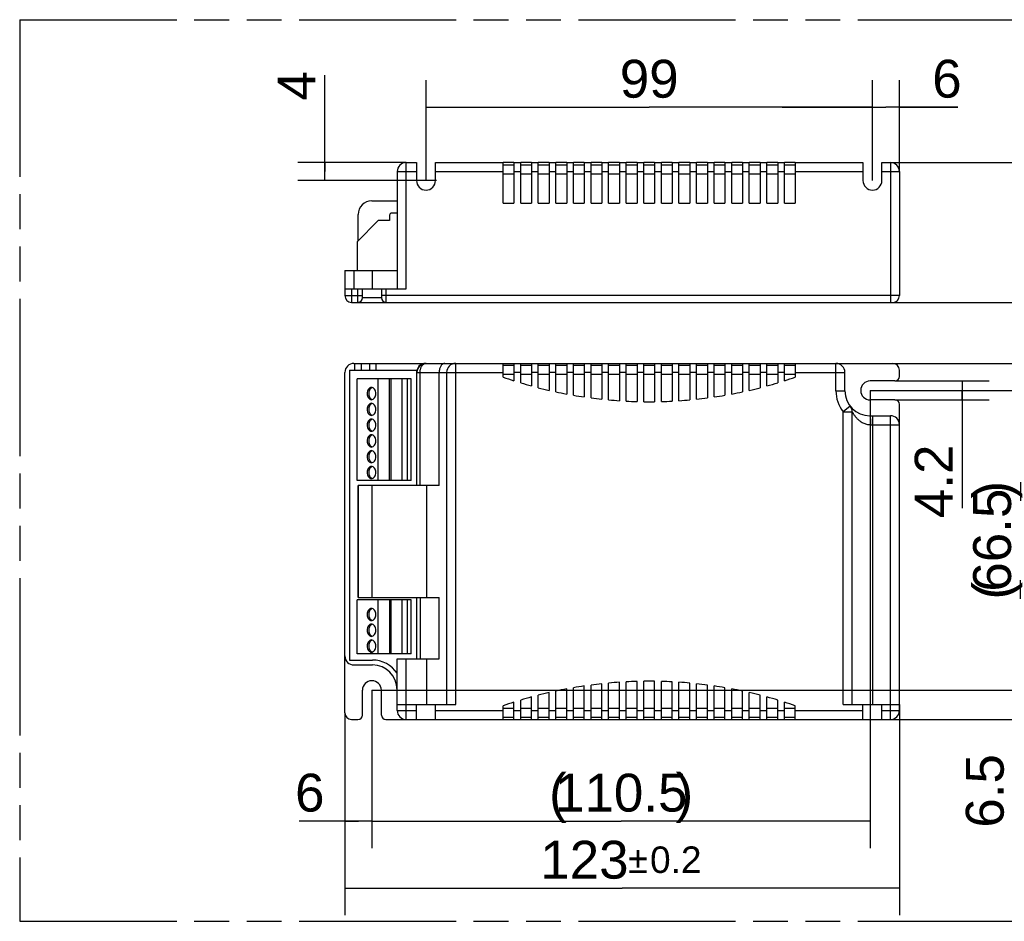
# Model space of a CAD drawing. Header units: millimetres. Extents: x 0 to 210, y 0 to 297.
# Tile 3 of 10: x 50 to 105, y 133 to 183. Entities that reach past the tile are written whole.
import ezdxf
from ezdxf.enums import TextEntityAlignment as Align

# ---------------------------------------------------------------- set-up
doc = ezdxf.new("R2010")
doc.units = ezdxf.units.MM
doc.header["$LTSCALE"] = 19.36
doc.linetypes.add('PHANTOM', pattern=[0.8, 0.45, -0.05, 0.1, -0.05, 0.1, -0.05])
doc.layers.get('0').update_dxf_attribs({"linetype": 'CONTINUOUS'})
for name, color, linetype in [('DEFAULT_3', 7, 'PHANTOM'), ('Z_AXIS', 7, 'CONTINUOUS'), ('Z_DIM_2D', 7, 'CONTINUOUS')]:
    doc.layers.add(name, color=color, linetype=linetype)
doc.styles.add('TEXTSTYLE_3', font='helveticaneueltw1g-ltcn.otf')
doc.styles.add('TEXTSTYLE_4', font='gdt', dxfattribs={"width": 0.7})
doc.dimstyles.new('DIMSTYLE_1', dxfattribs={"dimtxt": 2.1, "dimasz": 3.5, "dimexe": 0.18, "dimexo": 0.0625, "dimgap": 0.09, "dimtad": 1, "dimdec": 1, "dimlfac": 4, "dimdsep": 46, "dimtxsty": 'TEXTSTYLE_3', "dimcen": 0.09, "dimclrt": 5, "dimadec": 0, "dimazin": 0, "dimtp": 0.1, "dimtm": 0.1, "dimtfac": 1, "dimtdec": 1, "dimtofl": 0, "dimtmove": 0, "dimatfit": 3, "dimfxl": 0, "dimtolj": 1, "dimarcsym": 0})
doc.dimstyles.new('DIMSTYLE_2', dxfattribs={"dimtxt": 2.1, "dimasz": 3.5, "dimexe": 0.18, "dimexo": 0.0625, "dimgap": 0.09, "dimtad": 1, "dimdec": 1, "dimlfac": 4, "dimdsep": 46, "dimtxsty": 'TEXTSTYLE_3', "dimcen": 0.09, "dimclrt": 5, "dimadec": 0, "dimazin": 0, "dimtp": 0.3, "dimtm": 0.3, "dimtfac": 1, "dimtdec": 1, "dimtofl": 0, "dimtmove": 0, "dimatfit": 3, "dimfxl": 0, "dimtolj": 1, "dimarcsym": 0})
doc.dimstyles.new('DIMSTYLE_3', dxfattribs={"dimtxt": 2.1, "dimasz": 3.5, "dimexe": 0.18, "dimexo": 0.0625, "dimgap": 0.09, "dimtad": 1, "dimdec": 1, "dimlfac": 4, "dimdsep": 46, "dimtxsty": 'TEXTSTYLE_3', "dimcen": 0.09, "dimclrt": 5, "dimadec": 0, "dimazin": 0, "dimtol": 1, "dimtp": 0.2, "dimtm": 0.2, "dimtfac": 1, "dimtdec": 1, "dimtofl": 0, "dimtmove": 0, "dimatfit": 3, "dimfxl": 0, "dimtolj": 1, "dimarcsym": 0})
doc.dimstyles.new('DIMSTYLE_4', dxfattribs={"dimtxt": 2.1, "dimasz": 3.5, "dimexe": 0.18, "dimexo": 0.0625, "dimgap": 0.09, "dimtad": 1, "dimdec": 1, "dimlfac": 4, "dimdsep": 46, "dimtxsty": 'TEXTSTYLE_3', "dimcen": 0.09, "dimclrt": 5, "dimadec": 0, "dimazin": 0, "dimtp": 0.2, "dimtm": 0.2, "dimtfac": 1, "dimtdec": 1, "dimtofl": 0, "dimtmove": 0, "dimatfit": 3, "dimfxl": 0, "dimtolj": 1, "dimarcsym": 0})

# ---------------------------------------------------------------- blocks, each defined once
blk = doc.blocks.new('*D1')
at = {"layer": 'Z_DIM_2D', "color": 2, "linetype": 'Continuous'}
for p, q in [((67.048, 174.255), (67.048, 179.607)), ((71.556, 174.755), (65.548, 174.755)), ((67.048, 174.755), (67.048, 174.255)), ((67.048, 173.755), (67.048, 174.255)), ((73.231, 173.755), (65.548, 173.755))]:
    blk.add_line(p, q, dxfattribs=at)
at = {"layer": 'Z_DIM_2D', "color": 5, "linetype": 'Continuous', "style": 'TEXTSTYLE_3'}
blk.add_text('4', height=2.1, rotation=90, dxfattribs=at).set_placement((66.523, 178.196))
blk = doc.blocks.new('_NONE')
blk = doc.blocks.new('*D2')
at = {"layer": 'Z_DIM_2D', "color": 2, "linetype": 'Continuous'}
for p, q in [((72.656, 173.755), (72.656, 179.331)), ((97.406, 173.755), (97.406, 179.331)), ((72.656, 177.831), (85.031, 177.831)), ((97.406, 177.831), (85.031, 177.831))]:
    blk.add_line(p, q, dxfattribs=at)
at = {"layer": 'Z_DIM_2D', "color": 5, "linetype": 'Continuous', "style": 'TEXTSTYLE_3'}
blk.add_text('99', height=2.1, dxfattribs=at).set_placement((85.031, 178.356), align=Align.CENTER)
blk = doc.blocks.new('*D3')
at = {"layer": 'Z_DIM_2D', "color": 2, "linetype": 'Continuous'}
for p, q in [((97.406, 173.755), (97.406, 179.332)), ((98.906, 174.255), (98.906, 179.332)), ((97.406, 177.832), (92.406, 177.832)), ((92.406, 177.832), (98.156, 177.832)), ((102.132, 177.832), (98.156, 177.832)), ((98.906, 177.832), (102.132, 177.832))]:
    blk.add_line(p, q, dxfattribs=at)
at = {"layer": 'Z_DIM_2D', "color": 5, "linetype": 'Continuous', "style": 'TEXTSTYLE_3'}
blk.add_text('6', height=2.1, dxfattribs=at).set_placement((100.721, 178.357))
blk = doc.blocks.new('*D4')
at = {"layer": 'Z_DIM_2D', "color": 2, "linetype": 'Continuous'}
for p, q in [((98.406, 174.755), (110.664, 174.755)), ((109.164, 174.755), (109.164, 170.88)), ((109.164, 167.005), (109.164, 170.88)), ((98.406, 167.005), (110.664, 167.005))]:
    blk.add_line(p, q, dxfattribs=at)
at = {"layer": 'Z_DIM_2D', "color": 5, "linetype": 'Continuous'}
for s, height, style, p in [('0.2', 1.47, 'TEXTSTYLE_3', (108.324, 173.148)), ('`', 1.47, 'TEXTSTYLE_4', (108.324, 171.056)), ('31', 2.1, 'TEXTSTYLE_3', (108.639, 168.788))]:
    blk.add_text(s, height=height, rotation=90, dxfattribs=dict(at, style=style)).set_placement(p, align=Align.CENTER)
blk = doc.blocks.new('*D5')
at = {"layer": 'Z_DIM_2D', "color": 2, "linetype": 'Continuous'}
for p, q in [((98.656, 162.645), (103.877, 162.645)), ((102.377, 162.645), (102.377, 162.12)), ((98.656, 161.595), (103.877, 161.595)), ((102.377, 161.595), (102.377, 162.12)), ((102.377, 162.12), (102.377, 155.593))]:
    blk.add_line(p, q, dxfattribs=at)
at = {"layer": 'Z_DIM_2D', "color": 5, "linetype": 'Continuous', "style": 'TEXTSTYLE_3'}
blk.add_text('4.2', height=2.1, rotation=90, dxfattribs=at).set_placement((101.852, 159.119), align=Align.RIGHT)
blk = doc.blocks.new('*D6')
at = {"layer": 'Z_DIM_2D', "color": 2, "linetype": 'Continuous'}
for p, q in [((97.281, 162.12), (107.116, 162.12)), ((105.616, 162.12), (105.616, 153.807)), ((105.616, 145.495), (105.616, 153.807)), ((69.656, 145.495), (107.116, 145.495))]:
    blk.add_line(p, q, dxfattribs=at)
at = {"layer": 'Z_DIM_2D', "color": 5, "linetype": 'Continuous', "style": 'TEXTSTYLE_3'}
for s, p in [(')', (105.091, 156.613)), ('66.5', (105.091, 153.819)), ('(', (105.091, 151.014))]:
    blk.add_text(s, height=2.1, rotation=90, dxfattribs=at).set_placement(p, align=Align.CENTER)
blk = doc.blocks.new('*D7')
at = {"layer": 'Z_DIM_2D', "color": 2, "linetype": 'Continuous'}
for p, q in [((98.531, 163.62), (110.627, 163.62)), ((109.127, 163.62), (109.127, 153.745)), ((109.127, 143.87), (109.127, 153.745)), ((98.406, 143.87), (110.627, 143.87))]:
    blk.add_line(p, q, dxfattribs=at)
at = {"layer": 'Z_DIM_2D', "color": 5, "linetype": 'Continuous'}
for s, height, style, p in [('0.2', 1.47, 'TEXTSTYLE_3', (108.287, 156.013)), ('`', 1.47, 'TEXTSTYLE_4', (108.287, 153.921)), ('79', 2.1, 'TEXTSTYLE_3', (108.602, 151.653))]:
    blk.add_text(s, height=height, rotation=90, dxfattribs=dict(at, style=style)).set_placement(p, align=Align.CENTER)
blk = doc.blocks.new('*D8')
at = {"layer": 'Z_DIM_2D', "color": 2, "linetype": 'Continuous'}
for p, q in [((69.656, 145.495), (106.71, 145.495)), ((105.21, 145.495), (105.21, 144.682)), ((105.21, 143.87), (105.21, 144.682)), ((105.21, 144.682), (105.21, 138.427)), ((97.931, 143.87), (106.71, 143.87))]:
    blk.add_line(p, q, dxfattribs=at)
at = {"layer": 'Z_DIM_2D', "color": 5, "linetype": 'Continuous', "style": 'TEXTSTYLE_3'}
blk.add_text('6.5', height=2.1, rotation=90, dxfattribs=at).set_placement((104.685, 141.953), align=Align.RIGHT)
blk = doc.blocks.new('*D9')
at = {"layer": 'Z_DIM_2D', "color": 2, "linetype": 'Continuous'}
for p, q in [((69.656, 145.495), (69.656, 136.74)), ((68.156, 144.245), (68.156, 136.74)), ((68.906, 138.24), (65.618, 138.24)), ((68.156, 138.24), (68.906, 138.24)), ((69.656, 138.24), (68.906, 138.24))]:
    blk.add_line(p, q, dxfattribs=at)
at = {"layer": 'Z_DIM_2D', "color": 5, "linetype": 'Continuous', "style": 'TEXTSTYLE_3'}
blk.add_text('6', height=2.1, dxfattribs=at).set_placement((67.028, 138.765), align=Align.RIGHT)
blk = doc.blocks.new('*D10')
at = {"layer": 'Z_DIM_2D', "color": 2, "linetype": 'Continuous'}
for p, q in [((97.281, 162.12), (97.281, 136.74)), ((69.656, 145.495), (69.656, 136.74)), ((69.656, 138.24), (83.468, 138.24)), ((97.281, 138.24), (83.468, 138.24))]:
    blk.add_line(p, q, dxfattribs=at)
at = {"layer": 'Z_DIM_2D', "color": 5, "linetype": 'Continuous', "style": 'TEXTSTYLE_3'}
for s, p in [('(', (79.969, 138.765)), ('110.5', (83.48, 138.765)), (')', (86.979, 138.765))]:
    blk.add_text(s, height=2.1, dxfattribs=at).set_placement(p, align=Align.CENTER)
blk = doc.blocks.new('*D11')
at = {"layer": 'Z_DIM_2D', "color": 2, "linetype": 'Continuous'}
for p, q in [((98.906, 144.695), (98.906, 133.021)), ((68.156, 144.245), (68.156, 133.021)), ((68.156, 134.521), (83.531, 134.521)), ((98.906, 134.521), (83.531, 134.521))]:
    blk.add_line(p, q, dxfattribs=at)
at = {"layer": 'Z_DIM_2D', "color": 5, "linetype": 'Continuous'}
for s, height, style, p in [('123', 2.1, 'TEXTSTYLE_3', (81.439, 135.046)), ('`', 1.47, 'TEXTSTYLE_4', (84.412, 135.361)), ('0.2', 1.47, 'TEXTSTYLE_3', (86.504, 135.361))]:
    blk.add_text(s, height=height, dxfattribs=dict(at, style=style)).set_placement(p, align=Align.CENTER)

msp = doc.modelspace()

# ---------------------------------------------------------------- linework, layer by layer
at = {"color": 9, "linetype": 'Continuous'}
for p, q in [((71.556, 167.755), (71.556, 174.755)), ((98.406, 174.755), (98.406, 167.005)), ((71.056, 174.255), (72.131, 174.255)), ((73.181, 174.255), (76.931, 174.255)), ((77.531, 174.255), (77.906, 174.255)), ((78.506, 174.255), (78.881, 174.255)), ((79.481, 174.255), (79.856, 174.255)), ((80.456, 174.255), (80.831, 174.255)), ((81.431, 174.255), (81.806, 174.255)), ((82.406, 174.255), (82.781, 174.255)), ((83.381, 174.255), (83.756, 174.255)), ((84.356, 174.255), (84.731, 174.255)), ((85.331, 174.255), (85.706, 174.255)), ((86.306, 174.255), (86.681, 174.255)), ((87.281, 174.255), (87.656, 174.255)), ((88.256, 174.255), (88.631, 174.255)), ((89.231, 174.255), (89.606, 174.255)), ((90.206, 174.255), (90.581, 174.255)), ((91.181, 174.255), (91.556, 174.255)), ((92.156, 174.255), (92.531, 174.255)), ((93.131, 174.255), (96.881, 174.255)), ((97.931, 174.255), (98.906, 174.255)), ((76.931, 174.13), (77.531, 174.13)), ((77.906, 174.13), (78.506, 174.13)), ((78.881, 174.13), (79.481, 174.13)), ((79.856, 174.13), (80.456, 174.13)), ((80.831, 174.13), (81.431, 174.13)), ((81.806, 174.13), (82.406, 174.13)), ((82.781, 174.13), (83.381, 174.13)), ((83.756, 174.13), (84.356, 174.13)), ((84.731, 174.13), (85.331, 174.13)), ((85.706, 174.13), (86.306, 174.13)), ((86.681, 174.13), (87.281, 174.13)), ((87.656, 174.13), (88.256, 174.13)), ((88.631, 174.13), (89.231, 174.13)), ((89.606, 174.13), (90.206, 174.13)), ((90.581, 174.13), (91.181, 174.13)), ((91.556, 174.13), (92.156, 174.13)), ((92.531, 174.13), (93.131, 174.13)), ((68.656, 168.768), (68.656, 167.755)), ((68.531, 167.755), (68.531, 167.005)), ((68.881, 167.005), (68.881, 167.755)), ((70.431, 167.755), (70.431, 167.005)), ((68.156, 167.38), (69.131, 167.38)), ((70.181, 167.255), (69.131, 167.255)), ((98.906, 167.38), (70.181, 167.38)), ((68.704, 163.245), (68.704, 163.62)), ((69.057, 163.62), (69.057, 163.245)), ((69.515, 163.62), (69.515, 163.245)), ((69.868, 163.62), (69.868, 163.245)), ((74.3, 144.695), (74.3, 163.62)), ((95.381, 162.095), (95.381, 163.62)), ((70.731, 157.132), (70.731, 162.757)), ((72.131, 163.12), (76.931, 163.12)), ((72.156, 156.845), (72.156, 163.12)), ((73.384, 156.845), (73.384, 163.12)), ((77.531, 162.995), (76.931, 162.995)), ((77.906, 163.12), (77.531, 163.12)), ((78.506, 162.995), (77.906, 162.995)), ((78.881, 163.12), (78.506, 163.12)), ((79.481, 162.995), (78.881, 162.995)), ((79.856, 163.12), (79.481, 163.12)), ((80.456, 162.995), (79.856, 162.995)), ((80.831, 163.12), (80.456, 163.12)), ((81.431, 162.995), (80.831, 162.995)), ((81.806, 163.12), (81.431, 163.12)), ((82.406, 162.995), (81.806, 162.995)), ((82.781, 163.12), (82.406, 163.12)), ((83.381, 162.995), (82.781, 162.995)), ((83.756, 163.12), (83.381, 163.12)), ((84.356, 162.995), (83.756, 162.995)), ((84.731, 163.12), (84.356, 163.12)), ((85.331, 162.995), (84.731, 162.995)), ((85.706, 163.12), (85.331, 163.12)), ((86.306, 162.995), (85.706, 162.995)), ((86.681, 163.12), (86.306, 163.12)), ((87.281, 162.995), (86.681, 162.995)), ((87.656, 163.12), (87.281, 163.12)), ((88.256, 162.995), (87.656, 162.995)), ((88.631, 163.12), (88.256, 163.12)), ((89.231, 162.995), (88.631, 162.995)), ((89.606, 163.12), (89.231, 163.12)), ((90.206, 162.995), (89.606, 162.995)), ((90.581, 163.12), (90.206, 163.12)), ((91.181, 162.995), (90.581, 162.995)), ((91.556, 163.12), (91.181, 163.12)), ((92.156, 162.995), (91.556, 162.995)), ((92.531, 163.12), (92.156, 163.12)), ((93.131, 162.995), (92.531, 162.995)), ((93.131, 163.12), (95.881, 163.12)), ((95.381, 162.095), (95.881, 162.095)), ((96.174, 161.246), (95.781, 160.937)), ((95.781, 160.937), (96.281, 160.937)), ((95.781, 144.695), (95.781, 160.937)), ((97.406, 160.72), (97.406, 144.695)), ((98.406, 143.87), (98.406, 160.72)), ((97.302, 160.22), (98.906, 160.22)), ((69.643, 156.845), (69.643, 150.645)), ((72.676, 156.845), (72.676, 150.645)), ((70.731, 147.507), (70.731, 150.507)), ((72.156, 147.245), (72.156, 150.645)), ((72.342, 147.245), (72.342, 150.645)), ((73.383, 147.245), (73.383, 150.645)), ((71.556, 143.87), (71.556, 147.245)), ((72.676, 147.245), (72.676, 144.695)), ((71.056, 144.37), (72.131, 144.37)), ((73.181, 144.37), (76.931, 144.37)), ((76.931, 144.495), (77.531, 144.495)), ((77.531, 144.37), (77.906, 144.37)), ((77.906, 144.495), (78.506, 144.495)), ((78.506, 144.37), (78.881, 144.37)), ((78.881, 144.495), (79.481, 144.495)), ((79.481, 144.37), (79.856, 144.37)), ((79.856, 144.495), (80.456, 144.495)), ((80.456, 144.37), (80.831, 144.37)), ((80.831, 144.495), (81.431, 144.495)), ((81.431, 144.37), (81.806, 144.37)), ((81.806, 144.495), (82.406, 144.495)), ((82.406, 144.37), (82.781, 144.37)), ((82.781, 144.495), (83.381, 144.495)), ((83.381, 144.37), (83.756, 144.37)), ((83.756, 144.495), (84.356, 144.495)), ((84.356, 144.37), (84.731, 144.37)), ((84.731, 144.495), (85.331, 144.495)), ((85.331, 144.37), (85.706, 144.37)), ((85.706, 144.495), (86.306, 144.495)), ((86.306, 144.37), (86.681, 144.37)), ((86.681, 144.495), (87.281, 144.495)), ((87.281, 144.37), (87.656, 144.37)), ((87.656, 144.495), (88.256, 144.495)), ((88.256, 144.37), (88.631, 144.37)), ((88.631, 144.495), (89.231, 144.495)), ((89.231, 144.37), (89.606, 144.37)), ((89.606, 144.495), (90.206, 144.495)), ((90.206, 144.37), (90.581, 144.37)), ((90.581, 144.495), (91.181, 144.495)), ((91.181, 144.37), (91.556, 144.37)), ((91.556, 144.495), (92.156, 144.495)), ((92.156, 144.37), (92.531, 144.37)), ((92.531, 144.495), (93.131, 144.495)), ((93.131, 144.37), (96.881, 144.37)), ((97.931, 144.37), (98.906, 144.37))]:
    msp.add_line(p, q, dxfattribs=at)
at = {"color": 7, "linetype": 'Continuous'}
for p, q in [((71.556, 174.755), (72.131, 174.755)), ((72.131, 174.755), (72.131, 173.755)), ((73.181, 173.755), (73.181, 174.755)), ((73.181, 174.755), (76.931, 174.755)), ((76.931, 172.505), (76.931, 174.755)), ((77.531, 174.755), (77.531, 172.505)), ((77.531, 174.755), (77.906, 174.755)), ((77.906, 172.505), (77.906, 174.755)), ((78.506, 174.755), (78.506, 172.505)), ((78.506, 174.755), (78.881, 174.755)), ((78.881, 172.505), (78.881, 174.755)), ((79.481, 174.755), (79.481, 172.505)), ((79.481, 174.755), (79.856, 174.755)), ((79.856, 172.505), (79.856, 174.755)), ((80.456, 174.755), (80.456, 172.505)), ((80.456, 174.755), (80.831, 174.755)), ((80.831, 172.505), (80.831, 174.755)), ((81.431, 174.755), (81.431, 172.505)), ((81.431, 174.755), (81.806, 174.755)), ((81.806, 172.505), (81.806, 174.755)), ((82.406, 174.755), (82.406, 172.505)), ((82.406, 174.755), (82.781, 174.755)), ((82.781, 172.505), (82.781, 174.755)), ((83.381, 174.755), (83.381, 172.505)), ((83.381, 174.755), (83.756, 174.755)), ((83.756, 172.505), (83.756, 174.755)), ((84.356, 174.755), (84.356, 172.505)), ((84.356, 174.755), (84.731, 174.755)), ((84.731, 172.505), (84.731, 174.755)), ((85.331, 174.755), (85.331, 172.505)), ((85.331, 174.755), (85.706, 174.755)), ((85.706, 172.505), (85.706, 174.755)), ((86.306, 174.755), (86.681, 174.755)), ((86.306, 174.755), (86.306, 172.505)), ((86.681, 172.505), (86.681, 174.755)), ((87.281, 174.755), (87.656, 174.755)), ((87.281, 174.755), (87.281, 172.505)), ((87.656, 172.505), (87.656, 174.755)), ((88.256, 174.755), (88.631, 174.755)), ((88.256, 174.755), (88.256, 172.505)), ((88.631, 172.505), (88.631, 174.755)), ((89.231, 174.755), (89.606, 174.755)), ((89.231, 174.755), (89.231, 172.505)), ((89.606, 172.505), (89.606, 174.755)), ((90.206, 174.755), (90.581, 174.755)), ((90.206, 174.755), (90.206, 172.505)), ((90.581, 172.505), (90.581, 174.755)), ((91.181, 174.755), (91.556, 174.755)), ((91.181, 174.755), (91.181, 172.505)), ((91.556, 172.505), (91.556, 174.755)), ((92.156, 174.755), (92.531, 174.755)), ((92.156, 174.755), (92.156, 172.505)), ((92.531, 172.505), (92.531, 174.755)), ((93.131, 174.755), (96.881, 174.755)), ((93.131, 174.755), (93.131, 172.505)), ((96.881, 174.755), (96.881, 173.755)), ((97.931, 174.755), (98.406, 174.755)), ((97.931, 173.755), (97.931, 174.755)), ((71.056, 174.255), (71.056, 167.755)), ((76.931, 174.63), (77.531, 174.63)), ((77.906, 174.63), (78.506, 174.63)), ((78.881, 174.63), (79.481, 174.63)), ((79.856, 174.63), (80.456, 174.63)), ((80.831, 174.63), (81.431, 174.63)), ((81.806, 174.63), (82.406, 174.63)), ((82.781, 174.63), (83.381, 174.63)), ((83.756, 174.63), (84.356, 174.63)), ((84.731, 174.63), (85.331, 174.63)), ((85.706, 174.63), (86.306, 174.63)), ((86.681, 174.63), (87.281, 174.63)), ((87.656, 174.63), (88.256, 174.63)), ((88.631, 174.63), (89.231, 174.63)), ((89.606, 174.63), (90.206, 174.63)), ((90.581, 174.63), (91.181, 174.63)), ((91.556, 174.63), (92.156, 174.63)), ((92.531, 174.63), (93.131, 174.63)), ((98.906, 174.255), (98.906, 167.38)), ((69.643, 172.63), (71.056, 172.63)), ((76.931, 172.505), (77.531, 172.505)), ((77.906, 172.505), (78.506, 172.505)), ((78.881, 172.505), (79.481, 172.505)), ((79.856, 172.505), (80.456, 172.505)), ((80.831, 172.505), (81.431, 172.505)), ((81.806, 172.505), (82.406, 172.505)), ((82.781, 172.505), (83.381, 172.505)), ((83.756, 172.505), (84.356, 172.505)), ((84.731, 172.505), (85.331, 172.505)), ((85.706, 172.505), (86.306, 172.505)), ((86.681, 172.505), (87.281, 172.505)), ((87.656, 172.505), (88.256, 172.505)), ((88.631, 172.505), (89.231, 172.505)), ((89.606, 172.505), (90.206, 172.505)), ((90.581, 172.505), (91.181, 172.505)), ((91.556, 172.505), (92.156, 172.505)), ((92.531, 172.505), (93.131, 172.505)), ((70.006, 171.543), (68.831, 170.368)), ((70.631, 171.543), (70.006, 171.543)), ((70.631, 171.843), (70.631, 171.543)), ((71.056, 171.943), (70.731, 171.943)), ((68.156, 168.768), (68.156, 167.38)), ((68.156, 168.768), (69.681, 168.768)), ((68.156, 167.755), (71.556, 167.755)), ((69.131, 167.255), (69.131, 167.755)), ((70.181, 167.755), (70.181, 167.255)), ((68.531, 167.005), (98.531, 167.005)), ((68.406, 163.245), (72.146, 163.245)), ((68.656, 163.62), (98.531, 163.62)), ((76.931, 162.858), (76.931, 163.62)), ((77.531, 163.495), (76.931, 163.495)), ((77.531, 163.62), (77.531, 162.659)), ((77.906, 162.543), (77.906, 163.62)), ((78.506, 163.495), (77.906, 163.495)), ((78.506, 163.62), (78.506, 162.371)), ((78.881, 162.271), (78.881, 163.62)), ((79.481, 163.495), (78.881, 163.495)), ((79.481, 163.62), (79.481, 162.125)), ((79.856, 162.042), (79.856, 163.62)), ((80.456, 163.495), (79.856, 163.495)), ((80.456, 163.62), (80.456, 161.921)), ((80.831, 161.854), (80.831, 163.62)), ((81.431, 163.495), (80.831, 163.495)), ((81.431, 163.62), (81.431, 161.758)), ((81.806, 161.706), (81.806, 163.62)), ((82.406, 163.495), (81.806, 163.495)), ((82.406, 163.62), (82.406, 161.635)), ((82.781, 161.597), (82.781, 163.62)), ((83.381, 163.495), (82.781, 163.495)), ((83.381, 163.62), (83.381, 161.55)), ((83.756, 161.528), (83.756, 163.62)), ((84.356, 163.495), (83.756, 163.495)), ((84.356, 163.62), (84.356, 161.504)), ((84.731, 161.497), (84.731, 163.62)), ((85.331, 163.495), (84.731, 163.495)), ((85.331, 163.62), (85.331, 161.497)), ((85.706, 161.504), (85.706, 163.62)), ((86.306, 163.495), (85.706, 163.495)), ((86.306, 163.62), (86.306, 161.528)), ((86.681, 161.55), (86.681, 163.62)), ((87.281, 163.495), (86.681, 163.495)), ((87.281, 163.62), (87.281, 161.597)), ((87.656, 161.635), (87.656, 163.62)), ((88.256, 163.495), (87.656, 163.495)), ((88.256, 163.62), (88.256, 161.706)), ((88.631, 161.758), (88.631, 163.62)), ((89.231, 163.495), (88.631, 163.495)), ((89.231, 163.62), (89.231, 161.854)), ((89.606, 161.921), (89.606, 163.62)), ((90.206, 163.495), (89.606, 163.495)), ((90.206, 163.62), (90.206, 162.042)), ((90.581, 162.125), (90.581, 163.62)), ((91.181, 163.495), (90.581, 163.495)), ((91.181, 163.62), (91.181, 162.271)), ((91.556, 162.371), (91.556, 163.62)), ((92.156, 163.495), (91.556, 163.495)), ((92.156, 163.62), (92.156, 162.543)), ((92.531, 162.659), (92.531, 163.62)), ((93.131, 163.495), (92.531, 163.495)), ((93.131, 163.62), (93.131, 162.858)), ((98.906, 162.895), (98.906, 163.245)), ((68.156, 144.245), (68.156, 163.12)), ((68.831, 157.132), (68.831, 162.757)), ((71.831, 162.757), (68.831, 162.757)), ((70.006, 157.132), (70.006, 162.757)), ((70.631, 157.132), (70.631, 162.757)), ((71.331, 157.132), (71.331, 162.757)), ((71.621, 157.132), (71.621, 162.757)), ((71.831, 157.132), (71.831, 162.757)), ((72.131, 163.12), (72.131, 156.845)), ((72.331, 156.845), (72.331, 163.12)), ((73.8, 163.12), (73.8, 144.695)), ((95.881, 162.095), (95.881, 163.12)), ((98.656, 162.645), (97.281, 162.645)), ((98.656, 161.595), (97.281, 161.595)), ((98.906, 144.37), (98.906, 161.345)), ((96.281, 144.695), (96.281, 160.937)), ((97.256, 160.72), (98.406, 160.72)), ((71.831, 157.132), (68.831, 157.132)), ((68.893, 150.645), (68.893, 156.845)), ((72.676, 156.845), (68.893, 156.845)), ((68.831, 147.507), (68.831, 150.507)), ((71.831, 150.507), (68.831, 150.507)), ((68.893, 150.645), (73.383, 150.645)), ((70.006, 147.507), (70.006, 150.507)), ((70.631, 150.507), (70.631, 147.507)), ((71.331, 147.507), (71.331, 150.507)), ((71.621, 147.507), (71.621, 150.507)), ((71.831, 147.507), (71.831, 150.507)), ((72.131, 150.645), (72.131, 147.245)), ((71.831, 147.507), (68.831, 147.507)), ((68.656, 146.895), (69.681, 146.895)), ((71.056, 144.37), (71.056, 147.245)), ((71.056, 147.245), (73.383, 147.245)), ((81.806, 143.87), (81.806, 145.784)), ((82.406, 143.87), (82.406, 145.855)), ((82.781, 143.87), (82.781, 145.892)), ((83.381, 143.87), (83.381, 145.94)), ((83.756, 143.87), (83.756, 145.962)), ((84.356, 143.87), (84.356, 145.986)), ((84.731, 143.87), (84.731, 145.993)), ((85.331, 143.87), (85.331, 145.993)), ((85.706, 143.87), (85.706, 145.986)), ((86.306, 143.87), (86.306, 145.962)), ((86.681, 143.87), (86.681, 145.94)), ((87.281, 143.87), (87.281, 145.892)), ((87.656, 143.87), (87.656, 145.855)), ((88.256, 143.87), (88.256, 145.784)), ((69.131, 144.12), (69.131, 145.495)), ((70.181, 144.12), (70.181, 145.495)), ((78.881, 143.87), (78.881, 145.219)), ((79.481, 143.87), (79.481, 145.365)), ((79.856, 143.87), (79.856, 145.448)), ((80.456, 143.87), (80.456, 145.568)), ((80.831, 143.87), (80.831, 145.636)), ((81.431, 143.87), (81.431, 145.732)), ((88.631, 143.87), (88.631, 145.732)), ((89.231, 143.87), (89.231, 145.636)), ((89.606, 143.87), (89.606, 145.568)), ((90.206, 143.87), (90.206, 145.448)), ((90.581, 143.87), (90.581, 145.365)), ((91.181, 143.87), (91.181, 145.219)), ((71.056, 144.695), (74.3, 144.695)), ((72.131, 143.87), (72.131, 144.695)), ((73.181, 143.87), (73.181, 144.695)), ((77.531, 143.87), (77.531, 144.831)), ((77.906, 143.87), (77.906, 144.947)), ((78.506, 143.87), (78.506, 145.119)), ((91.556, 143.87), (91.556, 145.119)), ((92.156, 143.87), (92.156, 144.947)), ((92.531, 143.87), (92.531, 144.831)), ((95.781, 144.695), (98.906, 144.695)), ((96.881, 143.87), (96.881, 144.695)), ((97.931, 143.87), (97.931, 144.695)), ((76.931, 143.87), (76.931, 144.632)), ((93.131, 143.87), (93.131, 144.632)), ((68.531, 143.87), (68.881, 143.87)), ((70.431, 143.87), (98.406, 143.87)), ((76.931, 143.995), (77.531, 143.995)), ((77.906, 143.995), (78.506, 143.995)), ((78.881, 143.995), (79.481, 143.995)), ((79.856, 143.995), (80.456, 143.995)), ((80.831, 143.995), (81.431, 143.995)), ((81.806, 143.995), (82.406, 143.995)), ((82.781, 143.995), (83.381, 143.995)), ((83.756, 143.995), (84.356, 143.995)), ((84.731, 143.995), (85.331, 143.995)), ((85.706, 143.995), (86.306, 143.995)), ((86.681, 143.995), (87.281, 143.995)), ((87.656, 143.995), (88.256, 143.995)), ((88.631, 143.995), (89.231, 143.995)), ((89.606, 143.995), (90.206, 143.995)), ((90.581, 143.995), (91.181, 143.995)), ((91.556, 143.995), (92.156, 143.995)), ((92.531, 143.995), (93.131, 143.995))]:
    msp.add_line(p, q, dxfattribs=at)
for centre, radius, start, end in [((71.556, 174.255), 0.5, 90, 180), ((98.406, 174.255), 0.5, 0, 90), ((72.656, 173.755), 0.525, 180, 360), ((97.406, 173.755), 0.525, 180, 360), ((69.643, 171.88), 0.75, 90, 180), ((70.731, 171.843), 0.1, 90, 180), ((68.531, 167.38), 0.375, 180, 270), ((68.881, 167.255), 0.25, 270, 360), ((70.431, 167.255), 0.25, 180, 270), ((98.531, 167.38), 0.375, 270, 360), ((68.656, 163.12), 0.5, 90, 180), ((72.947, 163.08), 0.818, 168.341, 177.1805), ((74.3, 163.12), 0.5, 90.0007, 179.9995), ((95.381, 163.12), 0.5, 0, 90), ((98.531, 163.245), 0.375, 0, 90), ((98.656, 162.895), 0.25, 270, 360), ((97.281, 162.12), 0.525, 90, 270), ((97.256, 162.095), 1.375, 180, 270), ((98.656, 161.345), 0.25, 0, 90), ((95.781, 160.937), 0.5, 0.0014, 38.1264), ((98.406, 160.22), 0.5, 0, 90), ((68.656, 147.395), 0.5, 180, 270), ((69.656, 145.495), 0.525, 0, 180), ((68.531, 144.245), 0.375, 180, 270), ((68.881, 144.12), 0.25, 270, 360), ((70.431, 144.12), 0.25, 180, 270), ((71.556, 144.37), 0.5, 180, 270), ((98.406, 144.37), 0.5, 270, 360)]:
    msp.add_arc(centre, radius, start, end, dxfattribs=at)
at = {"color": 9, "linetype": 'Continuous'}
for centre, radius, start, end in [((72.656, 163.12), 0.5, 92.9013, 180.0028), ((72.656, 163.118), 0.502, 90.0319, 92.9236), ((97.256, 162.095), 1.875, 180, 218.1253)]:
    msp.add_arc(centre, radius, start, end, dxfattribs=at)
at = {"color": 7, "linetype": 'Continuous'}
msp.add_ellipse((72.631, 163.12), major_axis=(0.5, 0), ratio=0.999929, start_param=1.570796, end_param=2.888912, dxfattribs=at)
msp.add_open_spline([(72.331, 163.12), (72.331, 163.18), (72.344, 163.295), (72.401, 163.45), (72.48, 163.551), (72.556, 163.601), (72.597, 163.613), (72.618, 163.617)], degree=3, knots=[0, 0, 0, 0, 0.290929, 0.560305, 0.794295, 0.898091, 1, 1, 1, 1], dxfattribs=at)
msp.add_open_spline([(72.618, 163.617), (72.63, 163.619), (72.643, 163.62), (72.656, 163.62)], degree=3, dxfattribs=at)
at = {"color": 9, "linetype": 'Continuous'}
for points, knots in [([(73.698, 163.62), (73.677, 163.62), (73.634, 163.613), (73.551, 163.572), (73.463, 163.47), (73.398, 163.308), (73.384, 163.184), (73.384, 163.12)], [0, 0, 0, 0, 0.096199, 0.197692, 0.428362, 0.701079, 1, 1, 1, 1]), ([(96.281, 160.937), (96.281, 160.936), (96.283, 160.933), (96.287, 160.925), (96.294, 160.913), (96.304, 160.896), (96.316, 160.876), (96.335, 160.843), (96.364, 160.797), (96.405, 160.739), (96.47, 160.653), (96.567, 160.544), (96.708, 160.421), (96.879, 160.315), (97.08, 160.239), (97.227, 160.22), (97.302, 160.22)], [0, 0, 0, 0, 0.002358, 0.009253, 0.020378, 0.035251, 0.05335, 0.07421, 0.122516, 0.177542, 0.237544, 0.368649, 0.511477, 0.664763, 0.828197, 1, 1, 1, 1]), ([(97.256, 160.72), (97.26, 160.72), (97.268, 160.704), (97.275, 160.677), (97.283, 160.63), (97.289, 160.569), (97.295, 160.494), (97.3, 160.376), (97.302, 160.284), (97.302, 160.22)], [0, 0, 0, 0, 0.026008, 0.084755, 0.177372, 0.300965, 0.451055, 0.621989, 1, 1, 1, 1])]:
    msp.add_open_spline(points, degree=3, knots=knots, dxfattribs=at)
at = {"layer": 'DEFAULT_3', "color": 91, "linetype": 'PHANTOM', "true_color": 0x80ff80}
for p, q in [((50.129, 182.68), (50.129, 132.68)), ((50.129, 182.68), (150.129, 182.68)), ((50.129, 132.68), (150.129, 132.68))]:
    msp.add_line(p, q, dxfattribs=at)
at = {"layer": 'Z_AXIS', "color": 7, "linetype": 'Continuous'}
for p, q in [((77.531, 174.755), (76.931, 174.755)), ((78.506, 174.755), (77.906, 174.755)), ((79.481, 174.755), (78.881, 174.755)), ((80.456, 174.755), (79.856, 174.755)), ((81.431, 174.755), (80.831, 174.755)), ((82.406, 174.755), (81.806, 174.755)), ((83.381, 174.755), (82.781, 174.755)), ((84.356, 174.755), (83.756, 174.755)), ((85.331, 174.755), (84.731, 174.755)), ((86.306, 174.755), (85.706, 174.755)), ((87.281, 174.755), (86.681, 174.755)), ((88.256, 174.755), (87.656, 174.755)), ((89.231, 174.755), (88.631, 174.755)), ((90.206, 174.755), (89.606, 174.755)), ((91.181, 174.755), (90.581, 174.755)), ((92.156, 174.755), (91.556, 174.755)), ((93.131, 174.755), (92.531, 174.755)), ((68.893, 170.43), (68.893, 171.88)), ((68.831, 170.368), (68.831, 168.768)), ((69.681, 168.768), (71.056, 168.768)), ((68.406, 163.245), (68.406, 147.17)), ((68.893, 156.845), (68.893, 150.645)), ((73.384, 156.845), (72.676, 156.845)), ((68.406, 147.17), (69.681, 147.17))]:
    msp.add_line(p, q, dxfattribs=at)
at = {"layer": 'Z_AXIS', "color": 9, "linetype": 'Continuous'}
msp.add_line((69.681, 167.755), (69.681, 168.768), dxfattribs=at)
at = {"layer": 'Z_AXIS', "color": 7, "linetype": 'Continuous'}
for centre, radius, start, end in [((85.031, 186.245), 24.75, 250.8967, 252.3603), ((85.031, 186.245), 24.75, 287.6397, 289.1033), ((69.722, 162.1), 0.183, 104.957, 112.559), ((85.031, 186.245), 24.75, 253.269, 254.7141), ((85.031, 186.245), 24.75, 255.6121, 257.0417), ((85.031, 186.245), 24.75, 282.9583, 284.3879), ((85.031, 186.245), 24.75, 285.2859, 286.731), ((69.722, 161.79), 0.183, 247.441, 255.043), ((85.031, 186.245), 24.75, 257.9309, 259.3477), ((85.031, 186.245), 24.75, 260.2298, 261.6364), ((85.031, 186.245), 24.75, 262.5129, 263.9117), ((85.031, 186.245), 24.75, 264.7841, 266.1774), ((85.031, 186.245), 24.75, 273.8226, 275.2159), ((85.031, 186.245), 24.75, 276.0883, 277.4871), ((85.031, 186.245), 24.75, 278.3636, 279.7702), ((85.031, 186.245), 24.75, 280.6523, 282.0691), ((69.722, 161.225), 0.183, 104.957, 112.559), ((85.031, 186.245), 24.75, 267.0471, 268.4372), ((85.031, 186.245), 24.75, 269.3055, 270.6945), ((85.031, 186.245), 24.75, 271.5628, 272.9529), ((69.722, 160.915), 0.183, 247.441, 255.043), ((69.722, 160.35), 0.183, 104.957, 112.559), ((69.722, 160.04), 0.183, 247.441, 255.043), ((69.722, 159.475), 0.183, 104.957, 112.559), ((69.722, 159.165), 0.183, 247.441, 255.043), ((69.722, 158.6), 0.183, 104.957, 112.559), ((69.722, 158.29), 0.183, 247.441, 255.043), ((69.722, 157.725), 0.183, 104.957, 112.559), ((69.722, 157.415), 0.183, 247.441, 255.043), ((69.722, 149.85), 0.183, 104.957, 112.559), ((69.722, 149.54), 0.183, 247.441, 255.043), ((69.722, 148.975), 0.183, 104.957, 112.559), ((69.722, 148.665), 0.183, 247.441, 255.043), ((69.722, 148.1), 0.183, 104.957, 112.559), ((69.722, 147.79), 0.183, 247.441, 255.043), ((69.681, 145.52), 1.65, 33.5572, 90), ((69.681, 145.52), 1.375, 0, 90), ((85.031, 121.245), 24.75, 96.0883, 97.4871), ((85.031, 121.245), 24.75, 93.8226, 95.2159), ((85.031, 121.245), 24.75, 91.5628, 92.9529), ((85.031, 121.245), 24.75, 89.3055, 90.6945), ((85.031, 121.245), 24.75, 87.0471, 88.4372), ((85.031, 121.245), 24.75, 84.7841, 86.1774), ((85.031, 121.245), 24.75, 82.5129, 83.9117), ((85.031, 121.245), 24.75, 102.9583, 104.3879), ((85.031, 121.245), 24.75, 100.6523, 102.0691), ((85.031, 121.245), 24.75, 98.3636, 99.7702), ((85.031, 121.245), 24.75, 80.2298, 81.6364), ((85.031, 121.245), 24.75, 77.9309, 79.3477), ((85.031, 121.245), 24.75, 75.6121, 77.0417), ((85.031, 121.245), 24.75, 107.6397, 109.1033), ((85.031, 121.245), 24.75, 105.2859, 106.731), ((85.031, 121.245), 24.75, 73.269, 74.7141), ((85.031, 121.245), 24.75, 70.8967, 72.3603)]:
    msp.add_arc(centre, radius, start, end, dxfattribs=at)
for points, knots in [([(69.631, 162.282), (69.599, 162.282), (69.531, 162.262), (69.453, 162.183), (69.403, 162.073), (69.386, 161.945), (69.403, 161.817), (69.453, 161.707), (69.531, 161.628), (69.599, 161.608), (69.631, 161.608)], [0, 0, 0, 0, 0.104742, 0.222328, 0.356016, 0.5, 0.643984, 0.777672, 0.895258, 1, 1, 1, 1]), ([(69.62, 162.252), (69.575, 162.223), (69.502, 162.124), (69.469, 161.945), (69.502, 161.766), (69.575, 161.667), (69.62, 161.638)], [0, 0, 0, 0, 0.231542, 0.5, 0.768458, 1, 1, 1, 1]), ([(69.631, 161.608), (69.662, 161.608), (69.73, 161.628), (69.808, 161.707), (69.858, 161.817), (69.875, 161.945), (69.858, 162.073), (69.808, 162.183), (69.73, 162.262), (69.662, 162.282), (69.631, 162.282)], [0, 0, 0, 0, 0.104742, 0.222328, 0.356016, 0.5, 0.643984, 0.777672, 0.895258, 1, 1, 1, 1]), ([(69.631, 161.407), (69.599, 161.407), (69.531, 161.387), (69.453, 161.308), (69.403, 161.198), (69.386, 161.07), (69.403, 160.942), (69.453, 160.832), (69.531, 160.753), (69.599, 160.733), (69.631, 160.733)], [0, 0, 0, 0, 0.104742, 0.222328, 0.356016, 0.5, 0.643984, 0.777672, 0.895258, 1, 1, 1, 1]), ([(69.62, 161.377), (69.575, 161.348), (69.502, 161.249), (69.469, 161.07), (69.502, 160.891), (69.575, 160.792), (69.62, 160.763)], [0, 0, 0, 0, 0.231542, 0.5, 0.768458, 1, 1, 1, 1]), ([(69.631, 160.733), (69.662, 160.733), (69.73, 160.753), (69.808, 160.832), (69.858, 160.942), (69.875, 161.07), (69.858, 161.198), (69.808, 161.308), (69.73, 161.387), (69.662, 161.407), (69.631, 161.407)], [0, 0, 0, 0, 0.104742, 0.222328, 0.356016, 0.5, 0.643984, 0.777672, 0.895258, 1, 1, 1, 1]), ([(69.631, 160.532), (69.599, 160.532), (69.531, 160.512), (69.453, 160.433), (69.403, 160.323), (69.386, 160.195), (69.403, 160.067), (69.453, 159.957), (69.531, 159.878), (69.599, 159.858), (69.631, 159.858)], [0, 0, 0, 0, 0.104742, 0.222328, 0.356016, 0.5, 0.643984, 0.777672, 0.895258, 1, 1, 1, 1]), ([(69.62, 160.502), (69.575, 160.473), (69.502, 160.374), (69.469, 160.195), (69.502, 160.016), (69.575, 159.917), (69.62, 159.888)], [0, 0, 0, 0, 0.231542, 0.5, 0.768458, 1, 1, 1, 1]), ([(69.631, 159.858), (69.662, 159.858), (69.73, 159.878), (69.808, 159.957), (69.858, 160.067), (69.875, 160.195), (69.858, 160.323), (69.808, 160.433), (69.73, 160.512), (69.662, 160.532), (69.631, 160.532)], [0, 0, 0, 0, 0.104742, 0.222328, 0.356016, 0.5, 0.643984, 0.777672, 0.895258, 1, 1, 1, 1]), ([(69.631, 159.657), (69.599, 159.657), (69.531, 159.637), (69.453, 159.558), (69.403, 159.448), (69.386, 159.32), (69.403, 159.192), (69.453, 159.082), (69.531, 159.003), (69.599, 158.983), (69.631, 158.983)], [0, 0, 0, 0, 0.104742, 0.222328, 0.356016, 0.5, 0.643984, 0.777672, 0.895258, 1, 1, 1, 1]), ([(69.62, 159.627), (69.575, 159.598), (69.502, 159.499), (69.469, 159.32), (69.502, 159.141), (69.575, 159.042), (69.62, 159.013)], [0, 0, 0, 0, 0.231542, 0.5, 0.768458, 1, 1, 1, 1]), ([(69.631, 158.983), (69.662, 158.983), (69.73, 159.003), (69.808, 159.082), (69.858, 159.192), (69.875, 159.32), (69.858, 159.448), (69.808, 159.558), (69.73, 159.637), (69.662, 159.657), (69.631, 159.657)], [0, 0, 0, 0, 0.104742, 0.222328, 0.356016, 0.5, 0.643984, 0.777672, 0.895258, 1, 1, 1, 1]), ([(69.631, 158.782), (69.599, 158.782), (69.531, 158.762), (69.453, 158.683), (69.403, 158.573), (69.386, 158.445), (69.403, 158.317), (69.453, 158.207), (69.531, 158.128), (69.599, 158.108), (69.631, 158.108)], [0, 0, 0, 0, 0.104742, 0.222328, 0.356016, 0.5, 0.643984, 0.777672, 0.895258, 1, 1, 1, 1]), ([(69.62, 158.752), (69.575, 158.723), (69.502, 158.624), (69.469, 158.445), (69.502, 158.266), (69.575, 158.167), (69.62, 158.138)], [0, 0, 0, 0, 0.231542, 0.5, 0.768458, 1, 1, 1, 1]), ([(69.631, 158.108), (69.662, 158.108), (69.73, 158.128), (69.808, 158.207), (69.858, 158.317), (69.875, 158.445), (69.858, 158.573), (69.808, 158.683), (69.73, 158.762), (69.662, 158.782), (69.631, 158.782)], [0, 0, 0, 0, 0.104742, 0.222328, 0.356016, 0.5, 0.643984, 0.777672, 0.895258, 1, 1, 1, 1]), ([(69.631, 157.907), (69.599, 157.907), (69.531, 157.887), (69.453, 157.808), (69.403, 157.698), (69.386, 157.57), (69.403, 157.442), (69.453, 157.332), (69.531, 157.253), (69.599, 157.233), (69.631, 157.233)], [0, 0, 0, 0, 0.104742, 0.222328, 0.356016, 0.5, 0.643984, 0.777672, 0.895258, 1, 1, 1, 1]), ([(69.62, 157.877), (69.575, 157.848), (69.502, 157.749), (69.469, 157.57), (69.502, 157.391), (69.575, 157.292), (69.62, 157.263)], [0, 0, 0, 0, 0.231542, 0.5, 0.768458, 1, 1, 1, 1]), ([(69.631, 157.233), (69.662, 157.233), (69.73, 157.253), (69.808, 157.332), (69.858, 157.442), (69.875, 157.57), (69.858, 157.698), (69.808, 157.808), (69.73, 157.887), (69.662, 157.907), (69.631, 157.907)], [0, 0, 0, 0, 0.104742, 0.222328, 0.356016, 0.5, 0.643984, 0.777672, 0.895258, 1, 1, 1, 1]), ([(69.631, 150.032), (69.599, 150.032), (69.531, 150.012), (69.453, 149.933), (69.403, 149.823), (69.386, 149.695), (69.403, 149.567), (69.453, 149.457), (69.531, 149.378), (69.599, 149.358), (69.631, 149.358)], [0, 0, 0, 0, 0.104742, 0.222328, 0.356016, 0.5, 0.643984, 0.777672, 0.895258, 1, 1, 1, 1]), ([(69.62, 150.002), (69.575, 149.973), (69.502, 149.874), (69.469, 149.695), (69.502, 149.516), (69.575, 149.417), (69.62, 149.388)], [0, 0, 0, 0, 0.231542, 0.5, 0.768458, 1, 1, 1, 1]), ([(69.631, 149.358), (69.662, 149.358), (69.73, 149.378), (69.808, 149.457), (69.858, 149.567), (69.875, 149.695), (69.858, 149.823), (69.808, 149.933), (69.73, 150.012), (69.662, 150.032), (69.631, 150.032)], [0, 0, 0, 0, 0.104742, 0.222328, 0.356016, 0.5, 0.643984, 0.777672, 0.895258, 1, 1, 1, 1]), ([(69.631, 149.157), (69.599, 149.157), (69.531, 149.137), (69.453, 149.058), (69.403, 148.948), (69.386, 148.82), (69.403, 148.692), (69.453, 148.582), (69.531, 148.503), (69.599, 148.483), (69.631, 148.483)], [0, 0, 0, 0, 0.104742, 0.222328, 0.356016, 0.5, 0.643984, 0.777672, 0.895258, 1, 1, 1, 1]), ([(69.62, 149.127), (69.575, 149.098), (69.502, 148.999), (69.469, 148.82), (69.502, 148.641), (69.575, 148.542), (69.62, 148.513)], [0, 0, 0, 0, 0.231542, 0.5, 0.768458, 1, 1, 1, 1]), ([(69.631, 148.483), (69.662, 148.483), (69.73, 148.503), (69.808, 148.582), (69.858, 148.692), (69.875, 148.82), (69.858, 148.948), (69.808, 149.058), (69.73, 149.137), (69.662, 149.157), (69.631, 149.157)], [0, 0, 0, 0, 0.104742, 0.222328, 0.356016, 0.5, 0.643984, 0.777672, 0.895258, 1, 1, 1, 1]), ([(69.631, 148.282), (69.599, 148.282), (69.531, 148.262), (69.453, 148.183), (69.403, 148.073), (69.386, 147.945), (69.403, 147.817), (69.453, 147.707), (69.531, 147.628), (69.599, 147.608), (69.631, 147.608)], [0, 0, 0, 0, 0.104742, 0.222328, 0.356016, 0.5, 0.643984, 0.777672, 0.895258, 1, 1, 1, 1]), ([(69.62, 148.252), (69.575, 148.223), (69.502, 148.124), (69.469, 147.945), (69.502, 147.766), (69.575, 147.667), (69.62, 147.638)], [0, 0, 0, 0, 0.231542, 0.5, 0.768458, 1, 1, 1, 1]), ([(69.631, 147.608), (69.662, 147.608), (69.73, 147.628), (69.808, 147.707), (69.858, 147.817), (69.875, 147.945), (69.858, 148.073), (69.808, 148.183), (69.73, 148.262), (69.662, 148.282), (69.631, 148.282)], [0, 0, 0, 0, 0.104742, 0.222328, 0.356016, 0.5, 0.643984, 0.777672, 0.895258, 1, 1, 1, 1])]:
    msp.add_open_spline(points, degree=3, knots=knots, dxfattribs=at)
for points in [[(69.652, 162.269), (69.641, 162.264), (69.63, 162.258), (69.62, 162.252)], [(69.62, 161.638), (69.63, 161.631), (69.641, 161.626), (69.652, 161.621)], [(69.652, 161.394), (69.641, 161.389), (69.63, 161.383), (69.62, 161.377)], [(69.62, 160.763), (69.63, 160.756), (69.641, 160.751), (69.652, 160.746)], [(69.652, 160.519), (69.641, 160.514), (69.63, 160.508), (69.62, 160.502)], [(69.62, 159.888), (69.63, 159.881), (69.641, 159.876), (69.652, 159.871)], [(69.652, 159.644), (69.641, 159.639), (69.63, 159.633), (69.62, 159.627)], [(69.62, 159.013), (69.63, 159.006), (69.641, 159.001), (69.652, 158.996)], [(69.652, 158.769), (69.641, 158.764), (69.63, 158.758), (69.62, 158.752)], [(69.62, 158.138), (69.63, 158.131), (69.641, 158.126), (69.652, 158.121)], [(69.652, 157.894), (69.641, 157.889), (69.63, 157.883), (69.62, 157.877)], [(69.62, 157.263), (69.63, 157.256), (69.641, 157.251), (69.652, 157.246)], [(69.652, 150.019), (69.641, 150.014), (69.63, 150.008), (69.62, 150.002)], [(69.62, 149.388), (69.63, 149.381), (69.641, 149.376), (69.652, 149.371)], [(69.652, 149.144), (69.641, 149.139), (69.63, 149.133), (69.62, 149.127)], [(69.62, 148.513), (69.63, 148.506), (69.641, 148.501), (69.652, 148.496)], [(69.652, 148.269), (69.641, 148.264), (69.63, 148.258), (69.62, 148.252)], [(69.62, 147.638), (69.63, 147.631), (69.641, 147.626), (69.652, 147.621)]]:
    msp.add_open_spline(points, degree=3, dxfattribs=at)

# ---------------------------------------------------------------- dimensions: what is measured, and where the dimension line sits
at = {"layer": 'Z_DIM_2D', "color": 2, "linetype": 'Continuous'}
for base, p1, p2, dimstyle, picture, middle in [((97.406, 177.831), (72.656, 173.755), (97.406, 173.755), 'DIMSTYLE_2', '*D2', (83.62, 179.406)), ((98.906, 177.832), (97.406, 173.755), (98.906, 174.255), 'DIMSTYLE_1', '*D3', (101.426, 179.407)), ((69.656, 138.24), (68.156, 144.245), (69.656, 145.495), 'DIMSTYLE_1', '*D9', (64.912, 139.815)), ((98.906, 134.521), (68.156, 144.245), (98.906, 144.695), 'DIMSTYLE_3', '*D11', (81.856, 136.096))]:
    dim = msp.add_linear_dim(base=base, p1=p1, p2=p2, dimstyle=dimstyle, override={"dimblk1": 'NONE', "dimblk2": 'NONE', "dimsah": 1}, dxfattribs=at)
    dim.commit()
    dim.dimension.update_dxf_attribs({"geometry": picture, "text_midpoint": middle, "dimtype": 160})
for base, p1, p2, angle, dimstyle, picture, middle in [((67.048, 174.755), (73.231, 173.755), (71.556, 174.755), 90, 'DIMSTYLE_1', '*D1', (65.473, 178.901)), ((109.164, 174.755), (98.406, 167.005), (98.406, 174.755), 90, 'DIMSTYLE_3', '*D4', (108.221, 169.698)), ((109.127, 143.87), (98.531, 163.62), (98.406, 143.87), 270, 'DIMSTYLE_3', '*D7', (108.184, 152.563)), ((102.377, 162.645), (98.656, 161.595), (98.656, 162.645), 90, 'DIMSTYLE_1', '*D5', (102.382, 154.203)), ((105.21, 143.87), (69.656, 145.495), (97.931, 143.87), 270, 'DIMSTYLE_4', '*D8', (105.215, 137.038))]:
    dim = msp.add_linear_dim(base=base, p1=p1, p2=p2, angle=angle, dimstyle=dimstyle, override={"dimblk1": 'NONE', "dimblk2": 'NONE', "dimsah": 1}, dxfattribs=at)
    dim.commit()
    dim.dimension.update_dxf_attribs({"geometry": picture, "text_midpoint": middle, "dimtype": 160})
dim = msp.add_linear_dim(base=(105.616, 145.495), p1=(97.281, 162.12), p2=(69.656, 145.495), angle=270, text='(<>)', dimstyle='DIMSTYLE_2', override={"dimblk1": 'NONE', "dimblk2": 'NONE', "dimsah": 1}, dxfattribs=at)
dim.commit()
dim.dimension.update_dxf_attribs({"geometry": '*D6', "text_midpoint": (104.667, 152.896), "dimtype": 160})
dim = msp.add_linear_dim(base=(97.281, 138.24), p1=(69.656, 145.495), p2=(97.281, 162.12), text='(<>)', dimstyle='DIMSTYLE_2', override={"dimblk1": 'NONE', "dimblk2": 'NONE', "dimsah": 1}, dxfattribs=at)
dim.commit()
dim.dimension.update_dxf_attribs({"geometry": '*D10', "text_midpoint": (82.056, 139.815), "dimtype": 160})

doc.saveas('drawing.dxf')
